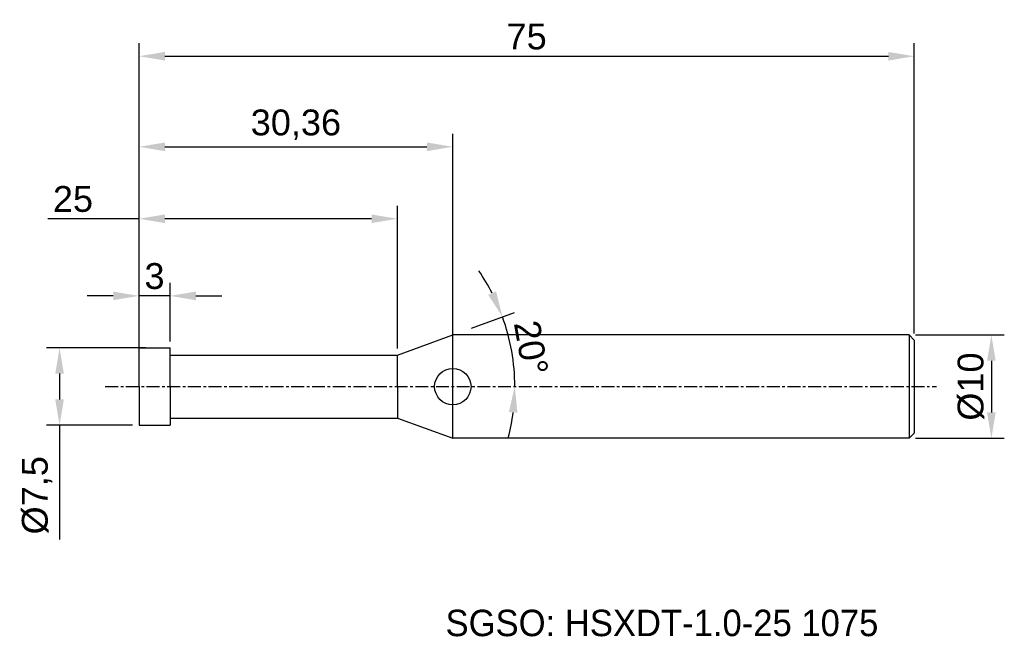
# Model space of a CAD drawing. Header units: millimetres. Extents: x 7882.4 to 7977.6, y 6079.1 to 6138.8.
import ezdxf
from ezdxf.enums import TextEntityAlignment as Align

# ---------------------------------------------------------------- set-up
doc = ezdxf.new("R2010")
doc.units = ezdxf.units.MM
doc.linetypes.add('CENTER', pattern=[2, 1.25, -0.25, 0.25, -0.25])
for name, color, linetype, lineweight in [('SK1', 4, 'Continuous', 25), ('SK4', 2, 'Continuous', 25), ('SK6', 5, 'Continuous', 25)]:
    doc.layers.add(name, color=color, linetype=linetype, lineweight=lineweight)
doc.styles.add('MS PGothic', font='txt')
doc.styles.get("Standard").update_dxf_attribs({"font": 'arial.ttf'})
doc.dimstyles.new('ISO-25', dxfattribs={"dimtxt": 2.5, "dimasz": 2.5, "dimexe": 1.25, "dimexo": 0.625, "dimtad": 1, "dimtxsty": 'Standard', "dimcen": 2.5, "dimadec": 0, "dimazin": 0, "dimtfac": 1, "dimtmove": 0, "dimatfit": 3, "dimfxl": 1, "dimarcsym": 0})

# ---------------------------------------------------------------- blocks, each defined once
blk = doc.blocks.new('*D27')
at = {"color": 0, "linetype": 'ByBlock', "lineweight": -2, "transparency": 16777216}
for p, q in [((7969.037, 6108.288), (7977.624, 6108.288)), ((7976.374, 6105.788), (7976.374, 6100.788)), ((7969.037, 6098.288), (7977.624, 6098.288))]:
    blk.add_line(p, q, dxfattribs=at)
at = {"color": 0, "linetype": 'ByBlock', "transparency": 16777216}
for points in [[(7975.958, 6105.788), (7976.791, 6105.788), (7976.374, 6108.288)], [(7975.958, 6100.788), (7976.791, 6100.788), (7976.374, 6098.288)]]:
    blk.add_solid(points, dxfattribs=at)
at = {"layer": 'Defpoints', "color": 0, "linetype": 'ByBlock', "transparency": 16777216}
for p in [(7968.412, 6108.288), (7968.412, 6098.288), (7976.374, 6098.288)]:
    blk.add_point(p, dxfattribs=at)
at = {"color": 0, "linetype": 'ByBlock', "transparency": 16777216, "insert": (7974.403, 6103.288), "char_height": 2.5, "attachment_point": 5, "rotation": 90}
blk.add_mtext('{\\fArial|b0|i0|c134|p34;%%C}10', dxfattribs=at)
blk = doc.blocks.new('*D32')
at = {"color": 0, "linetype": 'ByBlock', "lineweight": -2, "transparency": 16777216}
for p, q in [((7893.912, 6103.913), (7893.912, 6136.498)), ((7968.912, 6108.413), (7968.912, 6136.498)), ((7896.412, 6135.248), (7966.412, 6135.248))]:
    blk.add_line(p, q, dxfattribs=at)
at = {"color": 0, "linetype": 'ByBlock', "transparency": 16777216}
for points in [[(7896.412, 6135.665), (7896.412, 6134.832), (7893.912, 6135.248)], [(7966.412, 6135.665), (7966.412, 6134.832), (7968.912, 6135.248)]]:
    blk.add_solid(points, dxfattribs=at)
at = {"layer": 'Defpoints', "color": 0, "linetype": 'ByBlock', "transparency": 16777216}
for p in [(7968.912, 6135.248), (7968.912, 6107.788), (7893.912, 6103.288)]:
    blk.add_point(p, dxfattribs=at)
at = {"color": 0, "linetype": 'ByBlock', "transparency": 16777216, "insert": (7931.412, 6137.145), "char_height": 2.5, "attachment_point": 5}
blk.add_mtext('75', dxfattribs=at)
blk = doc.blocks.new('*D38')
at = {"color": 0, "linetype": 'ByBlock', "lineweight": -2, "transparency": 16777216}
for p, q in [((7893.912, 6107.663), (7893.912, 6113.312)), ((7896.912, 6107.663), (7896.912, 6113.312)), ((7891.412, 6112.062), (7888.912, 6112.062)), ((7896.912, 6112.062), (7893.912, 6112.062)), ((7899.412, 6112.062), (7901.912, 6112.062))]:
    blk.add_line(p, q, dxfattribs=at)
at = {"color": 0, "linetype": 'ByBlock', "transparency": 16777216}
for points in [[(7891.412, 6112.479), (7891.412, 6111.646), (7893.912, 6112.062)], [(7899.412, 6112.479), (7899.412, 6111.646), (7896.912, 6112.062)]]:
    blk.add_solid(points, dxfattribs=at)
at = {"layer": 'Defpoints', "color": 0, "linetype": 'ByBlock', "transparency": 16777216}
for p in [(7893.912, 6112.062), (7893.912, 6107.038), (7896.912, 6107.038)]:
    blk.add_point(p, dxfattribs=at)
at = {"color": 0, "linetype": 'ByBlock', "transparency": 16777216, "insert": (7895.412, 6113.964), "char_height": 2.5, "attachment_point": 5}
blk.add_mtext('3', dxfattribs=at)
blk = doc.blocks.new('*D39')
at = {"color": 0, "linetype": 'ByBlock', "lineweight": -2, "transparency": 16777216}
for p, q in [((7893.912, 6107.663), (7893.912, 6120.773)), ((7918.912, 6106.963), (7918.912, 6120.773)), ((7893.912, 6119.523), (7885.077, 6119.523)), ((7916.412, 6119.523), (7896.412, 6119.523))]:
    blk.add_line(p, q, dxfattribs=at)
at = {"color": 0, "linetype": 'ByBlock', "transparency": 16777216}
for points in [[(7896.412, 6119.94), (7896.412, 6119.106), (7893.912, 6119.523)], [(7916.412, 6119.94), (7916.412, 6119.106), (7918.912, 6119.523)]]:
    blk.add_solid(points, dxfattribs=at)
at = {"layer": 'Defpoints', "color": 0, "linetype": 'ByBlock', "transparency": 16777216}
for p in [(7918.912, 6119.523), (7893.912, 6107.038), (7918.912, 6106.338)]:
    blk.add_point(p, dxfattribs=at)
at = {"color": 0, "linetype": 'ByBlock', "transparency": 16777216, "insert": (7887.523, 6121.424), "char_height": 2.5, "attachment_point": 5}
blk.add_mtext('25', dxfattribs=at)
blk = doc.blocks.new('*D40')
at = {"color": 0, "linetype": 'ByBlock', "lineweight": -2, "transparency": 16777216}
for p, q in [((7893.912, 6107.663), (7893.912, 6127.734)), ((7924.269, 6107.941), (7924.269, 6127.734)), ((7896.412, 6126.484), (7921.769, 6126.484))]:
    blk.add_line(p, q, dxfattribs=at)
at = {"color": 0, "linetype": 'ByBlock', "transparency": 16777216}
for points in [[(7896.412, 6126.901), (7896.412, 6126.068), (7893.912, 6126.484)], [(7921.769, 6126.901), (7921.769, 6126.068), (7924.269, 6126.484)]]:
    blk.add_solid(points, dxfattribs=at)
at = {"layer": 'Defpoints', "color": 0, "linetype": 'ByBlock', "transparency": 16777216}
for p in [(7924.269, 6126.484), (7893.912, 6107.038), (7924.269, 6107.316)]:
    blk.add_point(p, dxfattribs=at)
at = {"color": 0, "linetype": 'ByBlock', "transparency": 16777216, "insert": (7909.09, 6128.612), "char_height": 2.5, "attachment_point": 5}
blk.add_mtext('30,36', dxfattribs=at)
blk = doc.blocks.new('*D42')
at = {"color": 0, "linetype": 'ByBlock', "lineweight": -2, "transparency": 16777216}
for p, q in [((7894.524, 6107.038), (7884.977, 6107.038)), ((7886.227, 6104.538), (7886.227, 6102.038)), ((7893.287, 6099.538), (7884.977, 6099.538)), ((7886.227, 6099.538), (7886.227, 6088.498))]:
    blk.add_line(p, q, dxfattribs=at)
at = {"color": 0, "linetype": 'ByBlock', "transparency": 16777216}
for points in [[(7885.81, 6104.538), (7886.644, 6104.538), (7886.227, 6107.038)], [(7885.81, 6102.038), (7886.644, 6102.038), (7886.227, 6099.538)]]:
    blk.add_solid(points, dxfattribs=at)
at = {"layer": 'Defpoints', "color": 0, "linetype": 'ByBlock', "transparency": 16777216}
for p in [(7886.227, 6107.038), (7895.149, 6107.038), (7893.912, 6099.538)]:
    blk.add_point(p, dxfattribs=at)
at = {"color": 0, "linetype": 'ByBlock', "transparency": 16777216, "insert": (7884.059, 6092.768), "char_height": 2.5, "attachment_point": 5, "rotation": 90}
blk.add_mtext('%%C7,5', dxfattribs=at)
blk = doc.blocks.new('*D48')
at = {"color": 0, "linetype": 'ByBlock', "lineweight": -2, "transparency": 16777216}
blk.add_line((7926.083, 6108.948), (7930.251, 6110.465), dxfattribs=at)
for start, end in [(27.2632, 34.52639), (0, 20), (345.47361, 352.7368)]:
    blk.add_arc((7910.532, 6103.288), 19.734, start, end, dxfattribs=at)
at = {"color": 0, "linetype": 'ByBlock', "transparency": 16777216}
for points in [[(7928.456, 6112.495), (7927.692, 6112.161), (7929.076, 6110.038)], [(7929.692, 6100.82), (7930.524, 6100.767), (7930.266, 6103.288)]]:
    blk.add_solid(points, dxfattribs=at)
at = {"layer": 'Defpoints', "color": 0, "linetype": 'ByBlock', "transparency": 16777216}
for p in [(7925.496, 6108.735), (7918.912, 6106.338), (7930.133, 6105.579), (7890.648, 6103.288), (7971.057, 6103.288)]:
    blk.add_point(p, dxfattribs=at)
at = {"color": 0, "linetype": 'ByBlock', "transparency": 16777216, "insert": (7931.839, 6107.045), "char_height": 2.5, "attachment_point": 5, "rotation": 280}
blk.add_mtext('20°', dxfattribs=at)

msp = doc.modelspace()

# ---------------------------------------------------------------- linework, layer by layer
at = {"color": 4, "linetype": 'ByBlock'}
for p, q in [((7918.912, 6106.338), (7924.269, 6108.288)), ((7924.269, 6098.288), (7924.269, 6108.288)), ((7893.912, 6103.288), (7893.912, 6107.038)), ((7893.912, 6107.038), (7896.912, 6107.038)), ((7896.912, 6103.288), (7896.912, 6107.038)), ((7896.912, 6106.338), (7918.912, 6106.338)), ((7918.912, 6103.288), (7918.912, 6106.338)), ((7893.912, 6103.288), (7893.912, 6099.538)), ((7896.912, 6103.288), (7896.912, 6099.538)), ((7918.912, 6103.288), (7918.912, 6100.238)), ((7896.912, 6100.238), (7918.912, 6100.238)), ((7918.912, 6100.238), (7924.269, 6098.288)), ((7893.912, 6099.538), (7896.912, 6099.538))]:
    msp.add_line(p, q, dxfattribs=at)
msp.add_circle((7924.269, 6103.288), 1.763, dxfattribs=at)
at = {"layer": 'SK1', "linetype": 'Continuous'}
for p, q in [((7968.412, 6108.288), (7924.269, 6108.288)), ((7968.412, 6108.288), (7968.912, 6107.788)), ((7968.412, 6108.288), (7968.412, 6098.288)), ((7968.912, 6107.788), (7968.912, 6098.788)), ((7968.412, 6098.288), (7924.269, 6098.288)), ((7968.912, 6098.788), (7968.412, 6098.288))]:
    msp.add_line(p, q, dxfattribs=at)
at = {"layer": 'SK4', "linetype": 'CENTER'}
msp.add_line((7890.648, 6103.288), (7971.057, 6103.288), dxfattribs=at)

# ---------------------------------------------------------------- texts
at = {"layer": 'SK6', "color": 5, "linetype": 'Continuous', "style": 'MS PGothic'}
msp.add_text('SGSO: HSXDT-1.0-25 1075', height=2.55961, dxfattribs=at).set_placement((7923.569, 6078.369), align=Align.BOTTOM_LEFT)

# ---------------------------------------------------------------- dimensions: what is measured, and where the dimension line sits
at = {"linetype": 'ByBlock'}
for base, p1, p2, picture, middle in [((7968.912, 6135.248), (7893.912, 6103.288), (7968.912, 6107.788), '*D32', (7931.412, 6137.145)), ((7924.269, 6126.484), (7893.912, 6107.038), (7924.269, 6107.316), '*D40', (7909.09, 6128.612)), ((7893.912, 6112.062), (7896.912, 6107.038), (7893.912, 6107.038), '*D38', (7895.412, 6113.964))]:
    dim = msp.add_linear_dim(base=base, p1=p1, p2=p2, dimstyle='ISO-25', dxfattribs=at)
    dim.commit()
    dim.dimension.update_dxf_attribs({"geometry": picture, "text_midpoint": middle})
dim = msp.add_linear_dim(base=(7918.912, 6119.523), p1=(7893.912, 6107.038), p2=(7918.912, 6106.338), dimstyle='ISO-25', dxfattribs=at)
dim.commit()
dim.dimension.update_dxf_attribs({"geometry": '*D39', "text_midpoint": (7887.523, 6119.523), "dimtype": 160})
dim = msp.add_angular_dim_2l(base=(7930.133, 6105.579), line1=((7918.912, 6106.338), (7925.496, 6108.735)), line2=((7890.648, 6103.288), (7971.057, 6103.288)), dimstyle='ISO-25', dxfattribs=at)
dim.commit()
dim.dimension.update_dxf_attribs({"geometry": '*D48', "text_midpoint": (7931.839, 6107.045)})
for base, p1, p2, text, picture, middle in [((7976.374, 6098.288), (7968.412, 6108.288), (7968.412, 6098.288), '{\\fArial|b0|i0|c134|p34;%%C}<>', '*D27', (7976.374, 6103.288)), ((7886.227, 6107.038), (7893.912, 6099.538), (7895.149, 6107.038), '%%C<>', '*D42', (7886.227, 6092.768))]:
    dim = msp.add_linear_dim(base=base, p1=p1, p2=p2, angle=90, text=text, dimstyle='ISO-25', dxfattribs=at)
    dim.commit()
    dim.dimension.update_dxf_attribs({"geometry": picture, "text_midpoint": middle, "dimtype": 160})

doc.saveas('drawing.dxf')
